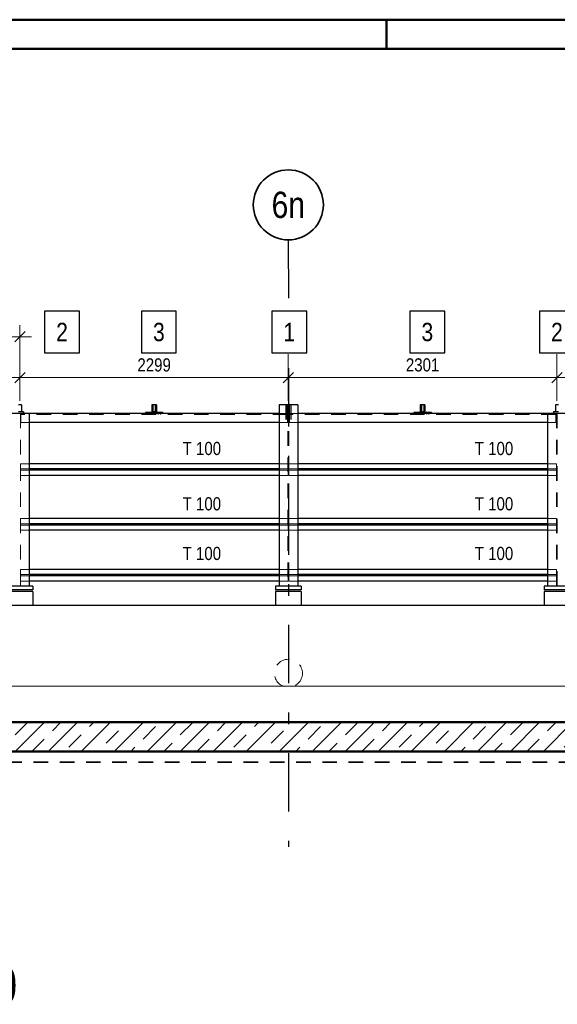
# Model space of a CAD drawing. Header units: millimetres. Extents: x 0 to 96, y -6 to 70.6.
# Tile 62 of 138: x 17.9 to 22.5, y 33.6 to 42. Entities that reach past the tile are written whole.
import ezdxf
from ezdxf.enums import TextEntityAlignment as Align

# ---------------------------------------------------------------- set-up
doc = ezdxf.new("R2010")
doc.units = ezdxf.units.MM
doc.linetypes.add('DASHDOTX2', pattern=[2, 1, -0.5, 0, -0.5])
doc.linetypes.add('HIDDEN', pattern=[0.375, 0.25, -0.125])
doc.layers.add('Achsen', color=7, linetype='Continuous', lineweight=20)
doc.layers.add('Schraffuren', color=7, linetype='Continuous', lineweight=20)
doc.styles.add('Arial Narrow', font='ARIALN.TTF')
doc.dimstyles.new('Arch_Strakon_dimstyle', dxfattribs={"dimtxt": 15.75, "dimasz": 1, "dimexe": 1.25, "dimexo": 0.0625, "dimgap": 1, "dimtad": 0, "dimdec": 3, "dimzin": 12, "dimdsep": 46, "dimtxsty": 'Arial Narrow', "dimblk": 'Arrowhead_Tick', "dimsah": 1, "dimcen": 0, "dimse1": 1, "dimse2": 1, "dimclrd": 6, "dimclrt": 2, "dimazin": 0, "dimtfac": 1, "dimtdec": 4, "dimtmove": 0, "dimatfit": 3, "dimldrblk": 'NONE', "dimfxl": 1, "dimtvp": 1, "dimtolj": 1, "dimtzin": 0, "dimlwd": 13, "dimarcsym": 2})

# ---------------------------------------------------------------- blocks, each defined once
blk = doc.blocks.new('Arrowhead_Tick')
at = {"color": 0, "linetype": 'Continuous', "lineweight": -2}
for p, q in [((0, 20), (0, -10)), ((-1, 0), (0, 0)), ((10, 0), (0, 0))]:
    blk.add_line(p, q, dxfattribs=at)
at = {"color": 2, "linetype": 'Continuous', "lineweight": 35}
blk.add_line((4.42, 4.42), (-4.42, -4.42), dxfattribs=at)
blk = doc.blocks.new('*D17')
at = {"layer": 'Achsen', "color": 6, "linetype": 'Continuous', "lineweight": 13}
blk.add_line((15.5691, 38.9836), (17.8497, 38.9836), dxfattribs=at)
at = {"layer": 'Defpoints', "color": 0}
for p in [(15.5591, 40.1634), (17.8597, 38.9836), (17.8597, 37.1643)]:
    blk.add_point(p, dxfattribs=at)
at = {"layer": 'Achsen', "color": 6, "lineweight": 13, "xscale": 0.01, "yscale": 0.01, "zscale": 0.01}
blk.add_blockref('Arrowhead_Tick', (17.8597, 38.9836), dxfattribs=at)
at = {"layer": 'Achsen', "color": 6, "lineweight": 13, "xscale": 0.01, "yscale": 0.01, "zscale": 0.01, "rotation": 180}
blk.add_blockref('Arrowhead_Tick', (15.5591, 38.9836), dxfattribs=at)
at = {"layer": 'Achsen', "color": 3, "lineweight": -2, "insert": (16.7094, 39.0911), "char_height": 0.1125, "attachment_point": 5, "style": 'Arial Narrow'}
blk.add_mtext('\\A1;2301', dxfattribs=at)
blk = doc.blocks.new('_None')
blk = doc.blocks.new('*D18')
at = {"layer": 'Achsen', "color": 6, "linetype": 'Continuous', "lineweight": 13}
blk.add_line((17.8697, 38.9836), (20.1491, 38.9836), dxfattribs=at)
at = {"layer": 'Defpoints', "color": 0}
for p in [(20.1591, 40.1634), (20.1591, 38.9836), (17.8597, 37.1643)]:
    blk.add_point(p, dxfattribs=at)
at = {"layer": 'Achsen', "color": 6, "lineweight": 13, "xscale": 0.01, "yscale": 0.01, "zscale": 0.01}
blk.add_blockref('Arrowhead_Tick', (20.1591, 38.9836), dxfattribs=at)
at = {"layer": 'Achsen', "color": 6, "lineweight": 13, "xscale": 0.01, "yscale": 0.01, "zscale": 0.01, "rotation": 180}
blk.add_blockref('Arrowhead_Tick', (17.8597, 38.9836), dxfattribs=at)
at = {"layer": 'Achsen', "color": 3, "lineweight": -2, "insert": (19.0094, 39.0911), "char_height": 0.1125, "attachment_point": 5, "style": 'Arial Narrow'}
blk.add_mtext('\\A1;2299', dxfattribs=at)
blk = doc.blocks.new('*D19')
at = {"layer": 'Achsen', "color": 6, "linetype": 'Continuous', "lineweight": 13}
blk.add_line((20.1691, 38.9836), (22.4497, 38.9836), dxfattribs=at)
at = {"layer": 'Defpoints', "color": 0}
for p in [(20.1591, 40.1634), (22.4597, 38.9836), (22.4597, 37.1492)]:
    blk.add_point(p, dxfattribs=at)
at = {"layer": 'Achsen', "color": 6, "lineweight": 13, "xscale": 0.01, "yscale": 0.01, "zscale": 0.01}
blk.add_blockref('Arrowhead_Tick', (22.4597, 38.9836), dxfattribs=at)
at = {"layer": 'Achsen', "color": 6, "lineweight": 13, "xscale": 0.01, "yscale": 0.01, "zscale": 0.01, "rotation": 180}
blk.add_blockref('Arrowhead_Tick', (20.1591, 38.9836), dxfattribs=at)
at = {"layer": 'Achsen', "color": 3, "lineweight": -2, "insert": (21.3094, 39.0911), "char_height": 0.1125, "attachment_point": 5, "style": 'Arial Narrow'}
blk.add_mtext('\\A1;2301', dxfattribs=at)
blk = doc.blocks.new('*D20')
at = {"layer": 'Achsen', "color": 6, "linetype": 'Continuous', "lineweight": 13}
blk.add_line((22.4697, 38.9836), (24.7491, 38.9836), dxfattribs=at)
at = {"layer": 'Defpoints', "color": 0}
for p in [(24.7591, 40.1634), (24.7591, 38.9836), (22.4597, 37.1492)]:
    blk.add_point(p, dxfattribs=at)
at = {"layer": 'Achsen', "color": 6, "lineweight": 13, "xscale": 0.01, "yscale": 0.01, "zscale": 0.01}
blk.add_blockref('Arrowhead_Tick', (24.7591, 38.9836), dxfattribs=at)
at = {"layer": 'Achsen', "color": 6, "lineweight": 13, "xscale": 0.01, "yscale": 0.01, "zscale": 0.01, "rotation": 180}
blk.add_blockref('Arrowhead_Tick', (22.4597, 38.9836), dxfattribs=at)
at = {"layer": 'Achsen', "color": 3, "lineweight": -2, "insert": (23.6094, 39.0911), "char_height": 0.1125, "attachment_point": 5, "style": 'Arial Narrow'}
blk.add_mtext('\\A1;2299', dxfattribs=at)

msp = doc.modelspace()

# ---------------------------------------------------------------- hatches: boundary and pattern name
at = {"layer": 'Schraffuren', "lineweight": 13}
h = msp.add_hatch(dxfattribs=at)
h.set_pattern_fill('bB', color=6, scale=0.01, angle=45, style=0, pattern_type=2)
h.set_pattern_definition([(45, (0, 0), (-0.1414214, 0.1414214), [0.15, -0.1]), (45, (-0.07071, 0.07071), (-0.1414214, 0.1414214), [])])
h.paths.add_polyline_path([(23.334264, 35.7792226), (7.439264, 35.7792226), (7.189264, 36.0292226), (23.334264, 36.0292221)])

# ---------------------------------------------------------------- linework, layer by layer
at = {"color": 4, "linetype": 'Continuous', "lineweight": 50}
for p, q in [((87.5, 42.05), (0, 42.05)), ((87.25, 41.8), (1, 41.8)), ((23.334264, 36.0292221), (7.189264, 36.029216)), ((23.334264, 35.7792226), (7.439264, 35.7792226))]:
    msp.add_line(p, q, dxfattribs=at)
at = {"color": 4, "linetype": 'Continuous', "lineweight": 50, "ltscale": 0.2}
msp.add_line((21, 42.05), (21, 41.8), dxfattribs=at)
at = {"color": 3, "linetype": 'Continuous', "lineweight": 25}
for p, q in [((18.369093, 39.5526023), (18.069868, 39.5526023)), ((18.069868, 39.5526023), (18.069868, 39.1951023)), ((18.369093, 39.1951023), (18.369093, 39.5526023)), ((19.1991647, 39.5526023), (18.8999397, 39.5526023)), ((18.8999397, 39.5526023), (18.8999397, 39.1951023)), ((19.1991647, 39.1951023), (19.1991647, 39.5526023)), ((20.3162889, 39.5526023), (20.0170639, 39.5526023)), ((20.0170639, 39.5526023), (20.0170639, 39.1951023)), ((20.3162889, 39.1951023), (20.3162889, 39.5526023)), ((21.4991647, 39.5526023), (21.1999397, 39.5526023)), ((21.1999397, 39.5526023), (21.1999397, 39.1951023)), ((21.4991647, 39.1951023), (21.4991647, 39.5526023)), ((22.609294, 39.5526023), (22.310069, 39.5526023)), ((22.310069, 39.5526023), (22.310069, 39.1951023)), ((18.069868, 39.1951023), (18.369093, 39.1951023)), ((18.8999397, 39.1951023), (19.1991647, 39.1951023)), ((20.0170639, 39.1951023), (20.3162889, 39.1951023)), ((21.1999397, 39.1951023), (21.4991647, 39.1951023)), ((22.310069, 39.1951023), (22.609294, 39.1951023))]:
    msp.add_line(p, q, dxfattribs=at)
at = {"color": 6, "linetype": 'Continuous', "lineweight": 13}
for p, q in [((17.8600699, 39.4336088), (17.8600699, 39.1336088)), ((16.6094699, 39.3336088), (17.9600699, 39.3336088)), ((8.4494765, 36.3398431), (45.5597181, 36.3398431))]:
    msp.add_line(p, q, dxfattribs=at)
at = {"color": 2, "linetype": 'Continuous', "lineweight": 35}
msp.add_line((17.9042641, 39.3778029), (17.8158757, 39.2894146), dxfattribs=at)
at = {"color": 6, "linetype": 'HIDDEN', "lineweight": 13, "ltscale": 0.5}
for p, q in [((20.1370699, 38.7490763), (20.1370699, 38.5990763)), ((20.1470699, 38.7490763), (20.1470699, 38.5990763)), ((20.1475699, 38.7490763), (20.1475699, 38.5990763)), ((20.1559336, 38.7490763), (20.1559336, 37.1942261)), ((20.1634336, 38.7490763), (20.1634336, 37.1942261)), ((20.1725699, 38.7490763), (20.1725699, 38.5990763)), ((20.1730699, 38.7490763), (20.1730699, 38.5990763)), ((20.1830699, 38.7490763), (20.1830699, 38.5990763)), ((17.8634565, 38.6740763), (17.8634565, 37.1942261)), ((17.8685969, 38.6740763), (17.8685969, 38.5990763)), ((20.1514969, 38.6655763), (17.8685969, 38.6655763)), ((18.9549699, 38.6840763), (18.9549699, 38.6740763)), ((18.9549699, 38.6740763), (18.9549699, 38.6655763)), ((18.9739699, 38.6840763), (18.9739699, 38.6740763)), ((18.9739699, 38.6740763), (18.9739699, 38.6655763)), ((18.9989699, 38.7255763), (18.9889699, 38.7255763)), ((18.9989699, 38.7125563), (18.9889699, 38.7125563)), ((19.0299699, 38.7255763), (19.0199699, 38.7255763)), ((19.0299699, 38.7125563), (19.0199699, 38.7125563)), ((19.0449699, 38.6840763), (19.0449699, 38.6740763)), ((19.0449699, 38.6740763), (19.0449699, 38.6655763)), ((19.0639699, 38.6840763), (19.0639699, 38.6740763)), ((19.0639699, 38.6740763), (19.0639699, 38.6655763)), ((20.1514969, 38.6740763), (20.0796836, 38.6740763)), ((20.1514969, 38.6740763), (20.1514969, 38.5990763)), ((20.2396836, 38.6740763), (20.1686199, 38.6740763)), ((20.1686199, 38.6740763), (20.1686199, 38.5990763)), ((22.4515199, 38.6655763), (20.1686199, 38.6655763)), ((21.2549699, 38.6840763), (21.2549699, 38.6740763)), ((21.2549699, 38.6740763), (21.2549699, 38.6655763)), ((21.2739699, 38.6840763), (21.2739699, 38.6740763)), ((21.2739699, 38.6740763), (21.2739699, 38.6655763)), ((21.2989699, 38.7255763), (21.2889699, 38.7255763)), ((21.2989699, 38.7125563), (21.2889699, 38.7125563)), ((21.3299699, 38.7255763), (21.3199699, 38.7255763)), ((21.3299699, 38.7125563), (21.3199699, 38.7125563)), ((21.3449699, 38.6840763), (21.3449699, 38.6740763)), ((21.3449699, 38.6740763), (21.3449699, 38.6655763)), ((21.3639699, 38.6840763), (21.3639699, 38.6740763)), ((21.3639699, 38.6740763), (21.3639699, 38.6655763)), ((22.4515199, 38.6740763), (22.4515199, 38.5990763)), ((22.4559565, 38.6740763), (22.4559565, 37.1942261)), ((22.4634565, 38.6740763), (22.4634565, 37.1942261)), ((17.9397065, 38.5990763), (17.8685969, 38.5990763)), ((20.1514969, 38.5990763), (20.0796836, 38.5990763)), ((20.1686199, 38.5990763), (20.1514969, 38.5990763)), ((20.2396836, 38.5990763), (20.1686199, 38.5990763)), ((22.4515199, 38.5990763), (22.3797065, 38.5990763)), ((17.9397065, 38.2442261), (17.8635969, 38.2442261)), ((17.8635969, 38.2442261), (17.8635969, 38.1997261)), ((20.1564969, 38.2442261), (20.0796836, 38.2442261)), ((20.1564969, 38.2442261), (20.1564969, 38.1997261)), ((20.2396836, 38.2442261), (20.1636199, 38.2442261)), ((20.1636199, 38.2442261), (20.1636199, 38.1997261)), ((22.4565199, 38.2442261), (22.3797065, 38.2442261)), ((22.4565199, 38.2442261), (22.4565199, 38.1997261)), ((17.9397065, 38.1997261), (17.8635969, 38.1997261)), ((17.8635969, 38.1997261), (17.8635969, 38.1887261)), ((17.9397065, 38.1887261), (17.8635969, 38.1887261)), ((17.8635969, 38.1887261), (17.8635969, 38.1442261)), ((17.9397065, 38.1442261), (17.8635969, 38.1442261)), ((20.1564969, 38.1997261), (20.0796836, 38.1997261)), ((20.1564969, 38.1887261), (20.0796836, 38.1887261)), ((20.1564969, 38.1442261), (20.0796836, 38.1442261)), ((20.1564969, 38.1997261), (20.1564969, 38.1887261)), ((20.1564969, 38.1887261), (20.1564969, 38.1442261)), ((20.2396836, 38.1997261), (20.1636199, 38.1997261)), ((20.1636199, 38.1997261), (20.1636199, 38.1887261)), ((20.2396836, 38.1887261), (20.1636199, 38.1887261)), ((20.1636199, 38.1887261), (20.1636199, 38.1442261)), ((20.2396836, 38.1442261), (20.1636199, 38.1442261)), ((22.4565199, 38.1997261), (22.3797065, 38.1997261)), ((22.4565199, 38.1887261), (22.3797065, 38.1887261)), ((22.4565199, 38.1442261), (22.3797065, 38.1442261)), ((22.4565199, 38.1997261), (22.4565199, 38.1887261)), ((22.4565199, 38.1887261), (22.4565199, 38.1442261)), ((17.9397065, 37.7742261), (17.8635969, 37.7742261)), ((17.8635969, 37.7742261), (17.8635969, 37.7297261)), ((17.9397065, 37.7297261), (17.8635969, 37.7297261)), ((17.8635969, 37.7297261), (17.8635969, 37.7187261)), ((17.9397065, 37.7187261), (17.8635969, 37.7187261)), ((17.8635969, 37.7187261), (17.8635969, 37.6742261)), ((20.1564969, 37.7742261), (20.0796836, 37.7742261)), ((20.1564969, 37.7297261), (20.0796836, 37.7297261)), ((20.1564969, 37.7187261), (20.0796836, 37.7187261)), ((20.1564969, 37.7742261), (20.1564969, 37.7297261)), ((20.1564969, 37.7297261), (20.1564969, 37.7187261)), ((20.1564969, 37.7187261), (20.1564969, 37.6742261)), ((20.2396836, 37.7742261), (20.1636199, 37.7742261)), ((20.1636199, 37.7742261), (20.1636199, 37.7297261)), ((20.2396836, 37.7297261), (20.1636199, 37.7297261)), ((20.1636199, 37.7297261), (20.1636199, 37.7187261)), ((20.2396836, 37.7187261), (20.1636199, 37.7187261)), ((20.1636199, 37.7187261), (20.1636199, 37.6742261)), ((22.4565199, 37.7742261), (22.3797065, 37.7742261)), ((22.4565199, 37.7297261), (22.3797065, 37.7297261)), ((22.4565199, 37.7187261), (22.3797065, 37.7187261)), ((22.4565199, 37.7742261), (22.4565199, 37.7297261)), ((22.4565199, 37.7297261), (22.4565199, 37.7187261)), ((22.4565199, 37.7187261), (22.4565199, 37.6742261)), ((17.9397065, 37.6742261), (17.8635969, 37.6742261)), ((20.1564969, 37.6742261), (20.0796836, 37.6742261)), ((20.2396836, 37.6742261), (20.1636199, 37.6742261)), ((22.4565199, 37.6742261), (22.3797065, 37.6742261)), ((17.9397065, 37.3392261), (17.8635969, 37.3392261)), ((17.8635969, 37.3392261), (17.8635969, 37.2947261)), ((17.9397065, 37.2947788), (17.8635969, 37.2947785)), ((17.8635969, 37.2947261), (17.8635969, 37.2837261)), ((20.1564969, 37.3392261), (20.0796836, 37.3392261)), ((20.1564969, 37.2947892), (20.0796836, 37.2947888)), ((20.1564969, 37.3392261), (20.1564969, 37.2947261)), ((20.1564969, 37.2947261), (20.1564969, 37.2837261)), ((20.2396836, 37.3392261), (20.1636199, 37.3392261)), ((20.1636199, 37.3392261), (20.1636199, 37.2947261)), ((20.2396836, 37.2947896), (20.1636199, 37.2947892)), ((20.1636199, 37.2947261), (20.1636199, 37.2837261)), ((22.4565199, 37.3392261), (22.3797065, 37.3392261)), ((22.4565199, 37.2948), (22.3797065, 37.2947996)), ((22.4565199, 37.3392261), (22.4565199, 37.2947261)), ((22.4565199, 37.2947261), (22.4565199, 37.2837261)), ((17.9397065, 37.2837261), (17.8635969, 37.2837261)), ((17.8635969, 37.2837261), (17.8635969, 37.2392261)), ((17.9397065, 37.2392261), (17.8635969, 37.2392261)), ((20.1564969, 37.2837261), (20.0796836, 37.2837261)), ((20.1564969, 37.2392261), (20.0796836, 37.2392261)), ((20.1564969, 37.2837261), (20.1564969, 37.2392261)), ((20.2396836, 37.2837261), (20.1636199, 37.2837261)), ((20.1636199, 37.2837261), (20.1636199, 37.2392261)), ((20.2396836, 37.2392261), (20.1636199, 37.2392261)), ((22.4565199, 37.2837261), (22.3797065, 37.2837261)), ((22.4565199, 37.2392261), (22.3797065, 37.2392261)), ((22.4565199, 37.2837261), (22.4565199, 37.2392261))]:
    msp.add_line(p, q, dxfattribs=at)
at = {"color": 2, "linetype": 'HIDDEN', "lineweight": 35, "ltscale": 0.5}
msp.add_line((48.9260159, 35.6861335), (7.2621145, 35.6861335), dxfattribs=at)
at = {"color": 9, "linetype": 'Continuous', "lineweight": 0}
msp.add_circle((17.8600699, 38.7490763), 0.00111, dxfattribs=at)
at = {"color": 6, "linetype": 'HIDDEN', "lineweight": 13, "ltscale": 0.5}
msp.add_circle((20.1596836, 36.4492228), 0.12, dxfattribs=at)
at = {"layer": 'Achsen', "color": 3, "linetype": 'DASHDOTX2', "lineweight": 25, "ltscale": 0.5}
msp.add_line((20.1590671, 40.1633737), (20.1596598, 34.9628747), dxfattribs=at)
at = {"layer": 'Achsen', "color": 3, "linetype": 'Continuous', "lineweight": 25}
for p, q in [((17.8725699, 38.7490763), (17.8475699, 38.7490763)), ((17.8725699, 38.7490763), (17.8725699, 38.6890763)), ((18.9989699, 38.7490763), (18.9889699, 38.7490763)), ((18.9889699, 38.7490763), (18.9889699, 38.6840763)), ((18.9989699, 38.7490763), (18.9989699, 38.6840763)), ((19.0194699, 38.7490763), (18.9994699, 38.7490763)), ((18.9994699, 38.7490763), (18.9994699, 38.6890763)), ((19.0194699, 38.7490763), (19.0194699, 38.6890763)), ((19.0299699, 38.7490763), (19.0199699, 38.7490763)), ((19.0199699, 38.7490763), (19.0199699, 38.6840763)), ((19.0299699, 38.7490763), (19.0299699, 38.6840763)), ((20.2396836, 38.7490763), (20.0796836, 38.7490763)), ((20.0796836, 38.7490763), (20.0796836, 37.1942261)), ((20.2396836, 38.7490763), (20.2396836, 37.1942261)), ((21.2989699, 38.7490763), (21.2889699, 38.7490763)), ((21.2889699, 38.7490763), (21.2889699, 38.6840763)), ((21.2989699, 38.7490763), (21.2989699, 38.6840763)), ((21.3194699, 38.7490763), (21.2994699, 38.7490763)), ((21.2994699, 38.7490763), (21.2994699, 38.6890763)), ((21.3194699, 38.7490763), (21.3194699, 38.6890763)), ((21.3299699, 38.7490763), (21.3199699, 38.7490763)), ((21.3199699, 38.7490763), (21.3199699, 38.6840763)), ((21.3299699, 38.7490763), (21.3299699, 38.6840763)), ((22.4725699, 38.7490763), (22.4475699, 38.7490763)), ((22.4475699, 38.7490763), (22.4475699, 38.6890763)), ((17.9397065, 38.6740763), (17.7797065, 38.6740763)), ((17.8725699, 38.6890763), (17.8475699, 38.6890763)), ((17.8900699, 38.6890763), (17.8725699, 38.6890763)), ((17.8900699, 38.6890763), (17.8900699, 38.6740763)), ((20.0796836, 38.6740763), (17.9397065, 38.6740763)), ((17.9397065, 38.6740763), (17.9397065, 37.1942261)), ((18.9889699, 38.6840763), (18.9344699, 38.6840763)), ((18.9344699, 38.6840763), (18.9344699, 38.6740763)), ((19.0199699, 38.6840763), (18.9989699, 38.6840763)), ((19.0194699, 38.6890763), (18.9994699, 38.6890763)), ((19.0844699, 38.6840763), (19.0299699, 38.6840763)), ((19.0844699, 38.6840763), (19.0844699, 38.6740763)), ((22.3797065, 38.6740763), (20.2396836, 38.6740763)), ((21.2889699, 38.6840763), (21.2344699, 38.6840763)), ((21.2344699, 38.6840763), (21.2344699, 38.6740763)), ((21.3199699, 38.6840763), (21.2989699, 38.6840763)), ((21.3194699, 38.6890763), (21.2994699, 38.6890763)), ((21.3844699, 38.6840763), (21.3299699, 38.6840763)), ((21.3844699, 38.6840763), (21.3844699, 38.6740763)), ((22.5397065, 38.6740763), (22.3797065, 38.6740763)), ((22.3797065, 38.6740763), (22.3797065, 37.1942261)), ((22.4475699, 38.6890763), (22.4300699, 38.6890763)), ((22.4300699, 38.6890763), (22.4300699, 38.6740763)), ((22.4725699, 38.6890763), (22.4475699, 38.6890763)), ((20.0796836, 38.5990763), (17.9397065, 38.5990763)), ((22.3797065, 38.5990763), (20.2396836, 38.5990763)), ((20.0796836, 38.2442261), (17.9397065, 38.2442261)), ((22.3797065, 38.2442261), (20.2396836, 38.2442261)), ((20.0796836, 38.1997261), (17.9397065, 38.1997261)), ((20.0796836, 38.1887261), (17.9397065, 38.1887261)), ((20.0796836, 38.1442261), (17.9397065, 38.1442261)), ((22.3797065, 38.1997261), (20.2396836, 38.1997261)), ((22.3797065, 38.1887261), (20.2396836, 38.1887261)), ((22.3797065, 38.1442261), (20.2396836, 38.1442261)), ((20.0796836, 37.7742261), (17.9397065, 37.7742261)), ((20.0796836, 37.7297261), (17.9397065, 37.7297261)), ((20.0796836, 37.7187261), (17.9397065, 37.7187261)), ((22.3797065, 37.7742261), (20.2396836, 37.7742261)), ((22.3797065, 37.7297261), (20.2396836, 37.7297261)), ((22.3797065, 37.7187261), (20.2396836, 37.7187261)), ((20.0796836, 37.6742261), (17.9397065, 37.6742261)), ((22.3797065, 37.6742261), (20.2396836, 37.6742261)), ((20.0796836, 37.3392261), (17.9397065, 37.3392261)), ((20.0796836, 37.2947888), (17.9397065, 37.2947788)), ((22.3797065, 37.3392261), (20.2396836, 37.3392261)), ((22.3797065, 37.2947996), (20.2396836, 37.2947896)), ((20.0796836, 37.2837261), (17.9397065, 37.2837261)), ((20.0796836, 37.2392261), (17.9397065, 37.2392261)), ((22.3797065, 37.2837261), (20.2396836, 37.2837261)), ((22.3797065, 37.2392261), (20.2396836, 37.2392261)), ((17.9697065, 37.1642944), (17.7497065, 37.1642928)), ((17.9697065, 37.1492261), (17.7497065, 37.1492261)), ((17.9397065, 37.1942261), (17.7797065, 37.1942261)), ((17.9697065, 37.1942261), (17.9397065, 37.1942261)), ((17.9697065, 37.1942261), (17.9697065, 37.1642261)), ((17.9697065, 37.1492261), (17.9697065, 37.0292261)), ((20.0796836, 37.1942261), (20.0496836, 37.1942261)), ((20.0496836, 37.1942261), (20.0496836, 37.1642261)), ((20.2696836, 37.1643113), (20.0496836, 37.1643097)), ((20.2696836, 37.1492261), (20.0496836, 37.1492261)), ((20.0496836, 37.1492261), (20.0496836, 37.0292261)), ((20.2396836, 37.1942261), (20.0796836, 37.1942261)), ((20.2696836, 37.1942261), (20.2396836, 37.1942261)), ((20.2696836, 37.1942261), (20.2696836, 37.1642261)), ((20.2696836, 37.1492261), (20.2696836, 37.0292261)), ((22.3797065, 37.1942261), (22.3497065, 37.1942261)), ((22.3497065, 37.1942261), (22.3497065, 37.1642261)), ((22.5697065, 37.1643283), (22.3497065, 37.1643266)), ((22.5697065, 37.1492261), (22.3497065, 37.1492261)), ((22.3497065, 37.1492261), (22.3497065, 37.0292261)), ((22.5397065, 37.1942261), (22.3797065, 37.1942261)), ((24.634264, 37.0292255), (6.8092626, 37.0292255))]:
    msp.add_line(p, q, dxfattribs=at)
at = {"layer": 'Achsen', "color": 2, "linetype": 'Continuous', "lineweight": 35}
msp.add_circle((20.1590671, 40.4633737), 0.3, dxfattribs=at)
at = {"layer": 'Achsen', "color": 9, "linetype": 'Continuous', "lineweight": 0}
for centre in [(17.8597065, 37.1642938), (22.4597065, 37.1492261)]:
    msp.add_circle(centre, 0.00111, dxfattribs=at)

# ---------------------------------------------------------------- texts
at = {"color": 2, "lineweight": 35, "style": 'Arial Narrow'}
for s, p in [('2', (18.169868, 39.2951023)), ('3', (18.9999397, 39.2951023)), ('3', (21.2999397, 39.2951023)), ('2', (22.410069, 39.2951023))]:
    msp.add_text(s, height=0.1575, dxfattribs=at).set_placement(p)
at = {"color": 3, "lineweight": 25, "style": 'Arial Narrow'}
for p in [(19.2534138, 38.319278), (21.7564692, 38.319278), (19.2534138, 37.8452319), (21.7564692, 37.8452319), (19.2534138, 37.4196907), (21.7564692, 37.4196907)]:
    msp.add_text('T 100', height=0.1125, dxfattribs=at).set_placement(p)
at = {"layer": 'Achsen', "color": 4, "lineweight": 50, "style": 'Arial Narrow'}
msp.add_text('6n', height=0.225, dxfattribs=at).set_placement((20.1590671, 40.4633737), align=Align.MIDDLE_CENTER)
at = {"layer": 'Achsen', "color": 1, "lineweight": 70, "style": 'Arial Narrow'}
msp.add_text('Detail "A"   M. 1:10', height=0.315, dxfattribs=at).set_placement((14.8120726, 33.6180169))

# ---------------------------------------------------------------- dimensions: what is measured, and where the dimension line sits
at = {"layer": 'Achsen', "lineweight": -2}
for base, p1, p2, text, picture, middle in [((17.8597065, 38.9836433), (15.5590671, 40.1633737), (17.8597065, 37.1642938), '2301', '*D17', (16.7093868, 38.9836433)), ((20.1590671, 38.9836433), (17.8597065, 37.1642938), (20.1590671, 40.1633737), '2299', '*D18', (19.0093868, 38.9836433)), ((22.4597065, 38.9836433), (20.1590671, 40.1633737), (22.4597065, 37.1492261), '2301', '*D19', (21.3093868, 38.9836433)), ((24.7590671, 38.9836433), (22.4597065, 37.1492261), (24.7590671, 40.1633737), '2299', '*D20', (23.6093868, 38.9836433))]:
    dim = msp.add_linear_dim(base=base, p1=p1, p2=p2, text=text, dimstyle='Arch_Strakon_dimstyle', override={"dimscale": 0.01, "dimtxt": 11.25, "dimasz": 1, "dimgap": 5, "dimtad": 1, "dimjust": 0, "dimtih": 0, "dimtoh": 0, "dimdec": 3, "dimdsep": 46, "dimtxsty": 'Arial Narrow', "dimclrd": 6, "dimclrt": 3, "dimtix": 1, "dimtofl": 255, "dimtmove": 0, "dimatfit": 2, "dimfxl": 0, "dimfxlon": 0, "dimtvp": 44.444444, "dimlwd": 13}, dxfattribs=at)
    dim.commit()
    dim.dimension.update_dxf_attribs({"geometry": picture, "text_midpoint": middle, "dimtype": 160})

# ---------------------------------------------------------------- next in the draw order: texts
at = {"color": 2, "lineweight": 35, "insert": (20.1170639, 39.2951023), "char_height": 0.1575, "attachment_point": 7, "line_spacing_factor": 0.9, "style": 'Arial Narrow', "bg_fill": 3, "box_fill_scale": 1.2, "bg_fill_color": 256, "bg_fill_true_color": 13158600, "bg_fill_transparency": 0}
msp.add_mtext('1', dxfattribs=at)

doc.saveas('drawing.dxf')
